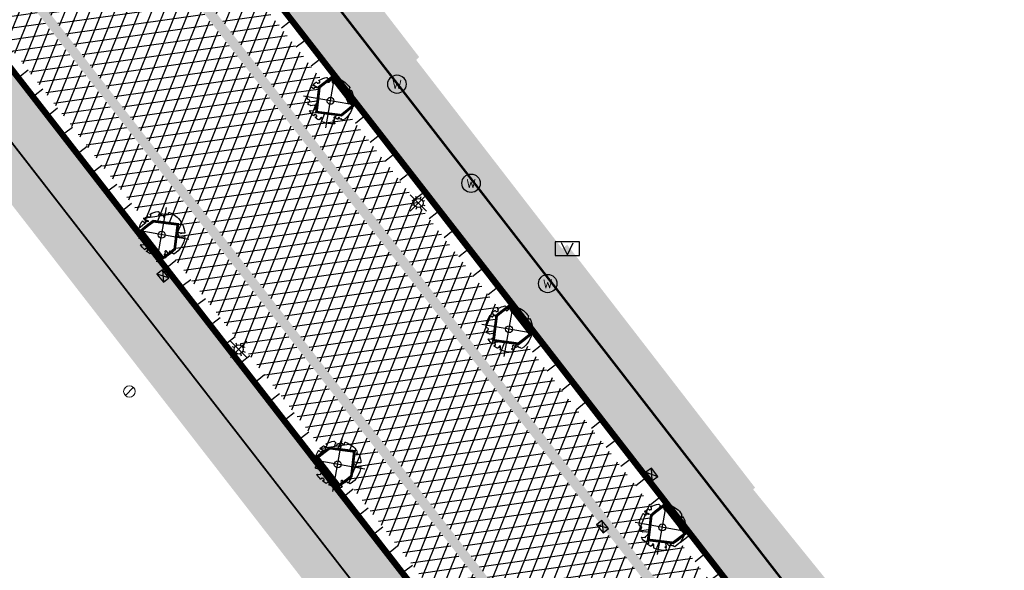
# Model space of a CAD drawing. Header units: metres. Extents: x 196882 to 197709, y 354811 to 355604.
# Tile 60 of 68: x 197305 to 197348, y 355258 to 355282. Entities that reach past the tile are written whole.
import ezdxf
from ezdxf.enums import TextEntityAlignment as Align

# ---------------------------------------------------------------- set-up
doc = ezdxf.new("R2010")
doc.units = ezdxf.units.M
doc.layers.get('0').update_dxf_attribs({"lineweight": 18})
for name, color, linetype, lineweight in [('afsluitpaal', 2, 'Continuous', 0), ('B-WE-KL-DATA_CAI_KAST-S', 90, 'Continuous', 25), ('B-WE-KL-WATER_STRAATPOT-S', 170, 'Continuous', 25), ('Boomvak', 7, 'Continuous', 18), ('N-WE-RI-HWA_KOLK-S', 7, 'Continuous', 25), ('V-WE-GR-BOOM-S', 7, 'Continuous', 25), ('V-WE-VH-KANTOPSLUITING_OPSLUITBAND-G', 7, 'VH-OPSLUITBAND-V', 25), ('V-WE-VH-KANTOPSLUITING_RIJWIELPADBAND_380X200-G', 10, 'VH-RIJWIELPADBAND_380X200-V', 0), ('V-WE-VH-KANTOPSLUITING_TROTTOIRBAND-G', 7, 'VH-TROTTOIRBAND-V', 0), ('V-WE-VH-VERHARDING_BETONSTRAATSTEEN-A', 252, 'Continuous', 18), ('V-WE-VH-VERHARDING_TEGEL-A', 252, 'Continuous', 18)]:
    doc.layers.add(name, color=color, linetype=linetype, lineweight=lineweight)
for name, color, linetype in [('V-WE-IE-LICHTMAST-G', 7, 'Continuous'), ('V_WEGEN_A_ASFALT', 252, 'Continuous'), ('V_WEGEN_A_BSS', 252, 'Continuous')]:
    doc.layers.add(name, color=color, linetype=linetype)
doc.layers.add('V-WE-VH-VERHARDING_TEGEL_300x300 grijs', color=7, linetype='Continuous', lineweight=18, true_color=0x999999)
doc.styles.add('NLCS-ISO', font='NLCS-ISO.ttf')
doc.styles.add('NLCS-ISO-M500-T25', font='NLCS-ISO.ttf', dxfattribs={"height": 1})
doc.linetypes.add('VH-OPSLUITBAND-V', pattern='A,4,-2,2,-2,2,[24,NLCS.SHX,S=1,R=0,X=0,Y=0],2,-2,2,-2', length=20)
doc.linetypes.add('VH-RIJWIELPADBAND_380X200-V', pattern='A,4,[24,NLCS.SHX,S=1,R=0,X=0,Y=0],4,-2,2,-2,0,-2,2,-2', length=20)
doc.linetypes.add('VH-TROTTOIRBAND-V', pattern='A,2.5,[24,NLCS.SHX,S=1,R=0,X=0,Y=0],2.5,-2,2,-2,2,-2', length=15)
pattern_1 = [(37.8188, (197262.504, 355238.622), (0.0928136, 0.736638), [0.525, -0.525]), (127.8188, (197262.504, 355238.622), (-0.4147258, -0.3219122), [])]
pattern_2 = [(37.8188, (197246.93495, 355232.614), (0.0928136, 0.736638), [0.525, -0.525]), (127.8188, (197246.93495, 355232.614), (-0.4147258, -0.3219122), [])]
pattern_3 = [(8.01566, (197092.36684, 355424.0297), (-0.0697219, 0.495115), []), (68.01566, (197092.36684, 355424.0297), (-0.4636431, 0.1871766), [])]

# ---------------------------------------------------------------- blocks, each defined once
blk = doc.blocks.new('S500')
at = {"layer": 'afsluitpaal', "color": 7, "linetype": 'Continuous', "lineweight": 0}
blk.add_line((0.173, 0.18), (-0.177, -0.177), dxfattribs=at)
blk.add_circle((0, 0), 0.25, dxfattribs=at)
blk = doc.blocks.new('*U82')
at = {"color": 1}
blk.add_lwpolyline([(0.087, 0.942), (0.088, 0.944), (0.09, 0.946), (0.091, 0.948), (0.093, 0.949), (0.095, 0.951), (0.096, 0.952), (0.097, 0.954), (0.099, 0.956), (0.1, 0.958), (0.102, 0.96), (0.103, 0.963), (0.103, 0.967), (0.103, 0.972), (0.103, 0.977), (0.102, 0.983), (0.095, 1.007, -0.52938), (0.106, 1.02, -0.087139), (0.444, 0.925, -0.372341), (0.457, 0.895), (0.471, 0.824), (0.436, 0.789), (0.398, 0.797), (0.353, 0.763), (0.371, 0.72), (0.417, 0.705), (0.542, 0.734), (0.573, 0.717), (0.57, 0.691), (0.541, 0.673), (0.515, 0.588), (0.549, 0.534), (0.634, 0.669, -0.504641), (0.681, 0.628, 0.331948), (0.709, 0.584, 0.282008), (0.799, 0.601), (0.791, 0.597, -0.512156), (0.833, 0.597, -0.16076), (1.019, -0.011), (0.995, -0.034), (0.995, -0.059), (0.972, -0.063), (0.975, -0.088), (0.94, -0.076), (0.929, -0.104), (0.973, -0.133), (0.987, -0.144), (1.011, -0.12, -0.106371), (0.868, -0.522), (0.741, -0.44), (0.718, -0.456), (0.702, -0.389), (0.657, -0.335), (0.605, -0.335), (0.606, -0.398), (0.566, -0.536), (0.572, -0.562), (0.601, -0.566), (0.786, -0.637, -0.236298), (-0.045, -1.003, 0.159625), (-0.069, -0.954, 0.350802), (-0.063, -0.906, -0.504641), (-0.12, -0.879), (-0.106, -0.834), (-0.129, -0.792), (-0.16, -0.796), (-0.165, -0.829), (-0.188, -0.842), (-0.216, -0.821), (-0.24, -0.695), (-0.258, -0.677), (-0.304, -0.678), (-0.317, -0.733), (-0.336, -0.739), (-0.354, -0.785), (-0.401, -0.76, 0.733583), (-0.384, -0.795, -0.861625), (-0.374, -0.826, 0.279978), (-0.409, -0.879), (-0.407, -0.881, -0.827056), (-0.442, -0.917, -0.116774), (-0.83, -0.511), (-0.823, -0.51), (-0.817, -0.508), (-0.812, -0.506), (-0.808, -0.504), (-0.805, -0.502), (-0.803, -0.5), (-0.801, -0.497), (-0.754, -0.437), (-0.752, -0.435), (-0.752, -0.433), (-0.751, -0.431), (-0.75, -0.429), (-0.75, -0.427), (-0.749, -0.425), (-0.748, -0.422), (-0.747, -0.42), (-0.746, -0.417), (-0.744, -0.414), (-0.743, -0.411), (-0.741, -0.408), (-0.739, -0.405), (-0.738, -0.401), (-0.736, -0.398), (-0.735, -0.395), (-0.734, -0.392), (-0.734, -0.389), (-0.733, -0.386), (-0.733, -0.383), (-0.733, -0.381), (-0.734, -0.379), (-0.734, -0.377), (-0.735, -0.375), (-0.736, -0.374), (-0.738, -0.374), (-0.74, -0.373), (-0.742, -0.373), (-0.744, -0.373), (-0.746, -0.373), (-0.748, -0.373), (-0.75, -0.372), (-0.753, -0.371), (-0.755, -0.37), (-0.758, -0.369), (-0.76, -0.367), (-0.763, -0.365), (-0.765, -0.363), (-0.768, -0.361), (-0.771, -0.359), (-0.773, -0.357), (-0.776, -0.355), (-0.779, -0.352), (-0.781, -0.35), (-0.83, -0.406), (-0.832, -0.403), (-0.835, -0.4), (-0.837, -0.397), (-0.839, -0.394), (-0.841, -0.39), (-0.844, -0.388), (-0.848, -0.386), (-0.855, -0.385), (-0.864, -0.386), (-0.876, -0.388), (-0.891, -0.393, -0.040997), (-0.958, -0.205), (-0.923, -0.211), (-0.893, -0.231), (-0.876, -0.216), (-0.856, -0.185), (-0.875, -0.156), (-0.865, -0.113), (-0.904, -0.11), (-0.93, -0.085), (-0.978, -0.116, -0.05814), (-0.998, 0.166), (-0.97, 0.16), (-0.86, 0.073), (-0.812, 0.089), (-0.626, 0.139), (-0.61, 0.2), (-0.682, 0.229), (-0.693, 0.252), (-0.824, 0.317), (-0.827, 0.354), (-0.872, 0.391), (-0.89, 0.428), (-0.859, 0.476), (-0.792, 0.486), (-0.73, 0.527), (-0.729, 0.568), (-0.768, 0.613), (-0.757, 0.632), (-0.773, 0.662, -0.13428), (-0.333, 0.967, -0.541727), (-0.319, 0.957), (-0.322, 0.928), (-0.321, 0.913), (-0.319, 0.902), (-0.316, 0.893), (-0.312, 0.887), (-0.307, 0.882), (-0.302, 0.878), (-0.297, 0.875), (-0.293, 0.872), (-0.289, 0.868), (-0.286, 0.865), (-0.282, 0.862), (-0.279, 0.859), (-0.276, 0.857), (-0.273, 0.855), (-0.269, 0.854), (-0.266, 0.854), (-0.262, 0.855), (-0.258, 0.857), (-0.255, 0.859), (-0.25, 0.861), (-0.246, 0.863), (-0.242, 0.865), (-0.238, 0.867), (-0.234, 0.868), (-0.229, 0.869), (-0.225, 0.87), (-0.221, 0.871), (-0.217, 0.871), (-0.213, 0.872), (-0.21, 0.873), (-0.206, 0.874), (-0.203, 0.876), (-0.2, 0.879), (-0.197, 0.882), (-0.195, 0.885), (-0.193, 0.865), (-0.188, 0.86), (-0.167, 0.824), (-0.122, 0.799), (-0.185, 0.902), (-0.184, 0.905), (-0.183, 0.908), (-0.183, 0.911), (-0.183, 0.914), (-0.184, 0.917), (-0.185, 0.92), (-0.188, 0.923), (-0.191, 0.926), (-0.194, 0.929), (-0.199, 0.933), (-0.204, 0.938), (-0.21, 0.944), (-0.216, 0.951), (-0.223, 0.959), (-0.24, 0.98, -0.543104), (-0.234, 0.996, -0.046766), (-0.047, 1.023, -0.385168), (-0.036, 1.015), (-0.03, 0.976), (-0.028, 0.964), (-0.024, 0.956), (-0.021, 0.951), (-0.017, 0.947), (-0.013, 0.946), (-0.009, 0.945), (-0.005, 0.945), (-0.002, 0.945), (0.002, 0.944), (0.005, 0.943), (0.009, 0.942), (0.012, 0.941), (0.015, 0.939), (0.019, 0.938), (0.022, 0.936), (0.025, 0.935), (0.028, 0.934), (0.031, 0.932), (0.033, 0.931), (0.036, 0.929), (0.038, 0.928), (0.04, 0.926), (0.042, 0.924), (0.044, 0.922), (0.045, 0.92), (0.046, 0.919), (0.047, 0.917), (0.048, 0.915), (0.049, 0.914), (0.051, 0.913), (0.052, 0.912), (0.054, 0.912), (0.056, 0.912), (0.058, 0.913), (0.06, 0.914), (0.062, 0.915), (0.065, 0.916), (0.067, 0.918), (0.07, 0.921), (0.072, 0.923), (0.074, 0.926), (0.076, 0.929), (0.079, 0.932), (0.081, 0.935), (0.083, 0.937), (0.085, 0.94)], format="xyb", close=True, dxfattribs=at)
at = {"color": 10}
for points in [[(0.849, -0.849), (-0.849, 0.849)], [(-0.849, -0.849), (0.849, 0.849)]]:
    blk.add_lwpolyline(points, dxfattribs=at)
at = {"color": 1}
blk.add_circle((0, 0), 0.15, dxfattribs=at)
at = {"color": 7, "style": 'NLCS-ISO-M500-T25'}
for tag, p in [('NR', (-0.492, -0.08)), ('NAAM', (-0.492, -0.32))]:
    blk.add_attdef(tag, p, '', height=0.2, dxfattribs=at)
at = {"color": 7, "style": 'NLCS-ISO-M500-T25', "flags": 1}
for tag, p in [('WETNAAM', (-0.492, -0.56)), ('STAMDIA', (-0.492, -0.8)), ('STAMOMTR', (-0.492, -1.04)), ('OPMERKING', (-0.492, -1.28))]:
    blk.add_attdef(tag, p, '', height=0.2, dxfattribs=at)
blk = doc.blocks.new('Lichtmast_V')
for points in [[(0.354, 0.354), (-0.354, -0.354)], [(0.354, -0.354), (-0.354, 0.354)], [(-0.185, 0.077), (-0.277, 0.115)], [(-0.077, 0.185), (-0.115, 0.277)], [(0.077, 0.185), (0.115, 0.277)], [(0.185, 0.077), (0.277, 0.115)], [(-0.185, -0.077), (-0.277, -0.115)], [(-0.077, -0.185), (-0.115, -0.277)], [(0.077, -0.185), (0.115, -0.277)], [(0.185, -0.077), (0.277, -0.115)]]:
    blk.add_lwpolyline(points)
at = {"layer": 'V-WE-IE-LICHTMAST-G'}
blk.add_circle((0, 0), 0.2, dxfattribs=at)
blk = doc.blocks.new('SKL-WATER_STRAATPOT-SO')
blk.add_circle((0, 0), 2)
at = {"style": 'NLCS-ISO'}
blk.add_text('W', height=2, rotation=360, dxfattribs=at).set_placement((-1.06, -1.05))
blk = doc.blocks.new('SKL-DATA_TERREINKAST-SO')
for q in [(-1.3, 1.32), (1.3, 1.32)]:
    blk.add_line((0, -1.3), q)
at = {"flags": 128}
blk.add_lwpolyline([(2.66, 1.5), (-2.66, 1.5), (-2.66, -1.5), (2.66, -1.5)], close=True, dxfattribs=at)
at = {"style": 'NLCS-ISO'}
blk.add_attdef('TYPE', text='', height=0.35, dxfattribs=at).set_placement((-0.14, 1.87), align=Align.MIDDLE_CENTER)
blk = doc.blocks.new('N-SRI-KOLK_STRAAT_450X300-SO')
h = blk.add_hatch(color=256)
h.dxf.hatch_style = 1
h.paths.add_polyline_path([(0, 0.75), (-1.125, 1.5), (-1.125, 0)])
h.paths.add_polyline_path([(1.125, 0), (1.125, 1.5), (0, 0.75)])
for p, q in [((-1.125, 0), (1.125, 1.5)), ((1.125, 0), (-1.125, 1.5))]:
    blk.add_line(p, q)
at = {"flags": 128}
blk.add_lwpolyline([(-1.125, 0), (1.125, 0), (1.125, 1.5), (-1.125, 1.5)], close=True, dxfattribs=at)
blk = doc.blocks.new('N-SRI-KOLK_COMBINATIE-SO')
h = blk.add_hatch(color=256)
h.paths.add_polyline_path([(-1.125, 1.5), (-1.125, 0), (0, 0.75)])
h.paths.add_polyline_path([(1.125, 1.5), (0, 0.75), (1.125, 0)])
for p, q in [((-1.125, 0), (1.125, 1.5)), ((1.125, 0), (-1.125, 1.5))]:
    blk.add_line(p, q)
at = {"flags": 128}
blk.add_lwpolyline([(-1.125, 0), (1.125, 0), (1.125, 1.5), (-1.125, 1.5)], close=True, dxfattribs=at)

msp = doc.modelspace()

# ---------------------------------------------------------------- hatches: boundary and pattern name
at = {"layer": 'V-WE-VH-VERHARDING_TEGEL-A'}
h = msp.add_hatch(dxfattribs=at)
h.set_pattern_fill('AVH-TEGEL_300X300_HALFST', color=256, scale=1.25, pattern_type=2)
h.set_pattern_definition([(308.01566, (197249.86215, 355235.00618), (0.37867427, -0.17996401), [0.375, -0.375]), (38.01566, (197249.86215, 355235.0062), (-0.2309538, 0.2954409), [])])
edge = h.paths.add_edge_path()
edge.add_line((197250.587, 355375.687), (197251.852, 355380.22))
edge.add_line((197251.852, 355380.22), (197251.636, 355380.279))
edge.add_line((197251.636, 355380.279), (197251.953, 355381.437))
edge.add_line((197251.953, 355381.437), (197253.909, 355388.582))
edge.add_line((197253.909, 355388.582), (197255.388, 355385.944))
edge.add_line((197255.388, 355385.944), (197253.993, 355380.875))
edge.add_line((197253.993, 355380.875), (197253.602, 355379.738))
edge.add_line((197253.602, 355379.738), (197252.112, 355374.322))
edge.add_line((197252.112, 355374.322), (197251.983, 355373.854))
edge.add_arc((197266.421, 355369.787), 15, 164.2696, 175.0152)
edge.add_line((197251.478, 355371.09), (197257.038, 355364.261))
edge.add_line((197257.038, 355364.261), (197259.831, 355360.672))
edge.add_line((197259.831, 355360.672), (197265.955, 355353.017))
edge.add_line((197265.955, 355353.017), (197267.231, 355351.329))
edge.add_line((197267.231, 355351.329), (197267.329, 355351.385))
edge.add_line((197267.329, 355351.385), (197274.122, 355342.324))
edge.add_line((197274.122, 355342.324), (197274.347, 355342.485))
edge.add_line((197274.347, 355342.485), (197280.185, 355334.584))
edge.add_line((197280.185, 355334.584), (197280.301, 355334.674))
edge.add_line((197280.301, 355334.674), (197281.439, 355333.213))
edge.add_line((197281.439, 355333.213), (197281.187, 355332.984))
edge.add_line((197281.187, 355332.984), (197283.81, 355329.634))
edge.add_line((197283.81, 355329.634), (197284.039, 355329.789))
edge.add_line((197284.039, 355329.789), (197287.765, 355325.019))
edge.add_line((197287.765, 355325.019), (197287.883, 355325.086))
edge.add_line((197287.883, 355325.086), (197290.201, 355321.986))
edge.add_line((197290.201, 355321.986), (197290.111, 355321.915))
edge.add_line((197290.111, 355321.915), (197295.665, 355314.806))
edge.add_line((197295.665, 355314.806), (197301.443, 355307.301))
edge.add_line((197301.443, 355307.301), (197303.678, 355304.42))
edge.add_line((197303.678, 355304.42), (197313.199, 355292.056))
edge.add_line((197313.199, 355292.056), (197319.465, 355284.035))
edge.add_line((197319.465, 355284.035), (197322.581, 355279.99))
edge.add_line((197322.581, 355279.99), (197322.446, 355279.867))
edge.add_line((197322.446, 355279.867), (197328.808, 355271.645))
edge.add_line((197328.808, 355271.645), (197329.028, 355271.816))
edge.add_line((197329.028, 355271.816), (197337.212, 355261.237))
edge.add_line((197337.212, 355261.237), (197337.127, 355261.166))
edge.add_line((197337.127, 355261.166), (197340.672, 355256.79))
edge.add_line((197340.672, 355256.79), (197343.11, 355253.699))
edge.add_line((197343.11, 355253.699), (197342.993, 355253.602))
edge.add_line((197342.993, 355253.602), (197343.343, 355253.162))
edge.add_line((197343.343, 355253.162), (197343.435, 355253.225))
edge.add_line((197343.435, 355253.225), (197355.732, 355237.418))
edge.add_line((197355.732, 355237.418), (197355.648, 355237.342))
edge.add_line((197355.648, 355237.342), (197355.992, 355236.882))
edge.add_line((197355.992, 355236.882), (197358.878, 355239.072))
edge.add_line((197358.878, 355239.072), (197360.777, 355236.583))
edge.add_line((197360.777, 355236.583), (197359.385, 355235.66))
edge.add_line((197359.385, 355235.66), (197359.073, 355235.463))
edge.add_line((197359.073, 355235.463), (197358.387, 355235.184))
edge.add_line((197358.387, 355235.184), (197357.663, 355235.029))
edge.add_line((197357.663, 355235.029), (197356.871, 355235.006))
edge.add_line((197356.871, 355235.006), (197356.322, 355235.095))
edge.add_line((197356.322, 355235.095), (197355.792, 355235.3))
edge.add_line((197355.792, 355235.3), (197355.317, 355235.615))
edge.add_line((197355.317, 355235.615), (197354.926, 355236.015))
edge.add_line((197354.926, 355236.015), (197354.173, 355236.966))
edge.add_line((197354.173, 355236.966), (197254.803, 355365.026))
edge.add_line((197254.803, 355365.026), (197252.597, 355367.877))
edge.add_line((197252.597, 355367.877), (197252.691, 355367.952))
edge.add_line((197252.691, 355367.952), (197250.495, 355370.704))
edge.add_line((197250.495, 355370.704), (197250.133, 355371.32))
edge.add_line((197250.133, 355371.32), (197249.916, 355372.013))
edge.add_line((197249.916, 355372.013), (197249.862, 355372.737))
edge.add_line((197249.862, 355372.737), (197249.973, 355373.446))
edge.add_line((197249.973, 355373.446), (197250.587, 355375.687))
h = msp.add_hatch(dxfattribs=at)
h.set_pattern_fill('AVH-TEGEL_300X300_HALFST', color=11, scale=1.25, pattern_type=2)
h.set_pattern_definition([(308.015660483, (-58.86684, -45.96112), (0.378674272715, -0.1799640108), [0.375, -0.375]), (38.01566048, (-58.86684, -45.9611), (-0.23095381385, 0.29544091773), [])])
h.paths.add_polyline_path([(197611.905, 354883.622), (197617.307, 354876.665), (197615.886, 354875.563), (197572.913, 354930.906), (197570.425, 354934.11), (197484.931, 355044.212), (197481.749, 355048.31), (197357.892, 355207.986), (197351.32, 355216.473), (197346.25, 355223.021), (197337.369, 355234.416), (197243.012, 355355.967), (197242.503, 355356.81), (197242.203, 355357.748), (197242.06, 355358.479), (197241.6, 355359.917), (197240.817, 355361.208), (197237.815, 355365.062), (197235.607, 355367.896), (197236.226, 355370.216), (197236.899, 355369.358), (197237.127, 355368.928), (197238.472, 355367.204), (197242.289, 355362.28), (197242.829, 355361.489), (197243.273, 355360.634), (197243.612, 355359.731), (197243.839, 355358.801), (197243.913, 355358.396), (197244.132, 355357.668), (197244.49, 355356.997), (197246.89, 355353.905), (197257.004, 355340.877), (197263.069, 355333.063), (197270.1, 355324.006), (197279.392, 355312.035), (197295.011, 355291.914), (197302.573, 355282.172), (197310.236, 355272.301), (197317.909, 355262.416), (197324.699, 355253.668), (197332.224, 355243.975), (197340.253, 355233.64), (197347.837, 355223.911), (197349.563, 355225.192), (197351.569, 355222.107), (197350.13, 355220.964), (197357.263, 355211.768), (197361.255, 355206.596), (197374.852, 355189.05), (197395.161, 355162.866), (197403.326, 355152.339), (197425.189, 355124.15), (197437.629, 355108.111), (197445.337, 355098.173), (197474.048, 355061.155), (197481.019, 355052.168), (197483.327, 355053.995), (197485.597, 355051.07), (197483.289, 355049.265), (197486.28, 355045.412), (197561.285, 354948.815), (197591.974, 354909.292)])
h = msp.add_hatch(dxfattribs=at)
h.set_pattern_fill('AVH-TEGEL_300X300_HALFST', color=256, scale=1.25, pattern_type=2)
h.set_pattern_definition([(308.01566, (197234.217, 354932.616), (0.37867427, -0.17996401), [0.375, -0.375]), (38.01566, (197234.217, 354932.616), (-0.23095381, 0.29544092), [])])
h.paths.add_polyline_path([(197235.581, 355367.799), (197234.217, 355362.687), (197236.721, 355359.564), (197239.925, 355353.365), (197240.018, 355353.248), (197240.596, 355353.707), (197242.746, 355350.948), (197242.149, 355350.482), (197247.638, 355343.366), (197248.794, 355344.219), (197251.13, 355341.161), (197250.017, 355340.283), (197251.382, 355338.514), (197252.017, 355339.01), (197253.241, 355337.431), (197252.603, 355336.931), (197255.071, 355333.731), (197255.72, 355334.225), (197256.932, 355332.633), (197256.293, 355332.148), (197258.771, 355328.935), (197259.386, 355329.419), (197260.605, 355327.83), (197259.989, 355327.355), (197262.404, 355324.224), (197263.572, 355325.082), (197265.762, 355322.252), (197264.611, 355321.364), (197266.049, 355319.503), (197266.681, 355319.992), (197267.9, 355318.4), (197267.273, 355317.913), (197268.559, 355316.246), (197270.468, 355317.879), (197270.374, 355318.017), (197270.769, 355318.334), (197271.082, 355317.944), (197271.017, 355317.894), (197277.296, 355309.603), (197279.798, 355306.505), (197279.767, 355306.48), (197282.144, 355303.445), (197279.742, 355301.585), (197280.949, 355299.977), (197287.399, 355296.113), (197287.537, 355295.83), (197336.506, 355232.778), (197336.629, 355232.874), (197343.676, 355223.839), (197345.792, 355221.126), (197350.134, 355215.559), (197350.732, 355214.792), (197350.788, 355213.519), (197352.134, 355211.814), (197352.955, 355211.669), (197355.806, 355207.908), (197382.704, 355173.364), (197415.028, 355132.025), (197418.821, 355127.312), (197426.22, 355117.67), (197426.162, 355117.573), (197439.09, 355100.957), (197447.403, 355090.49), (197447.266, 355090.385), (197453.819, 355082.221), (197453.723, 355082.153), (197455.981, 355079.258), (197455.944, 355079.174), (197461.241, 355072.44), (197461.369, 355072.494), (197471.122, 355059.986), (197471.26, 355059.822), (197471.304, 355059.856), (197476.126, 355053.586), (197484.037, 355043.418), (197483.735, 355043.179), (197485.477, 355040.963), (197485.825, 355041.194), (197487.25, 355039.31), (197487.136, 355039.216), (197495.21, 355028.868), (197497.648, 355025.787), (197507.361, 355013.143), (197507.469, 355013.22), (197507.852, 355012.72), (197507.757, 355012.64), (197515.172, 355003.148), (197515.257, 355003.199), (197520.23, 354996.693), (197525.87, 354989.268), (197535.302, 354976.941), (197535.185, 354976.85), (197538.114, 354973.09), (197538.245, 354973.166), (197538.442, 354972.926), (197537.462, 354972.143), (197537.63, 354971.963), (197536.257, 354970.595), (197538.447, 354967.93), (197543.233, 354962.047), (197550.188, 354953.499), (197553.95, 354948.887), (197557.921, 354943.994), (197557.833, 354943.918), (197564.133, 354936.165), (197565.05, 354936.92), (197568.446, 354932.616), (197570.362, 354934.061), (197484.868, 355044.163), (197357.829, 355207.937), (197351.257, 355216.424), (197346.187, 355222.972), (197337.306, 355234.367), (197242.946, 355355.922), (197242.43, 355356.777), (197242.125, 355357.728), (197241.982, 355358.459), (197241.527, 355359.884), (197240.751, 355361.163), (197237.752, 355365.013)])
h = msp.add_hatch(dxfattribs=at)
h.set_pattern_fill('AVH-TEGEL_300X300_HALFST', color=11, scale=1.25, pattern_type=2)
h.set_pattern_definition([(308.01566, (197253.314, 355235.821), (0.37867427, -0.17996401), [0.375, -0.375]), (38.01566, (197253.314, 355235.821), (-0.2309538, 0.2954409), [])])
h.paths.add_polyline_path([(197254.74, 355364.977), (197354.11, 355236.917), (197352.695, 355235.821), (197347.144, 355242.973), (197311.405, 355289.017), (197289.242, 355317.573), (197266.102, 355347.385), (197255.438, 355361.125), (197253.314, 355363.861)])
at = {"layer": 'V_WEGEN_A_ASFALT'}
h = msp.add_hatch(dxfattribs=at)
h.set_pattern_fill('AVH-ASFALT', color=256, scale=0.5, style=0, pattern_type=2)
h.set_pattern_definition([(8.01566048, (135.18786, -698.3183), (-0.0697218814, 0.495114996), []), (68.01566048, (135.18786, -698.3183), (-0.463643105, 0.1871765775), [])])
h.paths.add_polyline_path([(197244.208, 355366.633), (197244.772, 355368.756), (197248.206, 355364.347), (197246.291, 355363.976)], flags=16)
h.paths.add_polyline_path([(197618.792, 354883.616), (197618.859, 354883.531), (197620.176, 354881.132), (197620.218, 354880.802), (197620.037, 354880.548), (197619.732, 354880.486), (197619.447, 354880.661), (197617.809, 354882.828)], flags=16)
h.paths.add_polyline_path([(197615.205, 354887.359), (197615.579, 354887.38), (197615.929, 354887.241), (197616.175, 354886.989), (197616.212, 354886.932), (197615.217, 354886.144), (197614.828, 354886.612), (197614.745, 354886.93), (197614.909, 354887.207)], flags=16)
h.paths.add_polyline_path([(197249.048, 355360.444), (197250.453, 355361.457), (197251.761, 355359.078), (197251.788, 355358.77), (197251.578, 355358.542), (197251.264, 355358.397), (197250.888, 355358.381), (197250.536, 355358.513), (197250.274, 355358.756)], flags=16)
h.paths.add_polyline_path([(197362.128, 355212.271), (197363.159, 355213.075), (197365.145, 355210.506), (197365.231, 355210.199), (197365.079, 355209.918), (197364.69, 355209.596), (197364.363, 355209.5), (197364.069, 355209.671)], flags=16)
h.paths.add_polyline_path([(197494.363, 355046.214), (197494.643, 355046.042), (197496.089, 355044.106), (197495.099, 355043.365), (197493.938, 355045.57), (197493.887, 355045.898), (197494.062, 355046.15)], flags=16)
h.paths.add_polyline_path([(197496.176, 355041.974), (197497.151, 355042.743), (197499.309, 355039.886), (197499.406, 355039.593), (197499.313, 355039.327), (197499.034, 355039.183), (197498.669, 355039.152), (197498.322, 355039.267), (197498.06, 355039.492)], flags=16)
edge = h.paths.add_edge_path()
edge.add_line((197254.74, 355364.977), (197252.534, 355367.828))
edge.add_line((197252.534, 355367.828), (197250.33, 355370.59))
edge.add_line((197250.33, 355370.59), (197246.08, 355375.894))
edge.add_line((197246.08, 355375.894), (197245.813, 355376.216))
edge.add_line((197245.813, 355376.216), (197245.689, 355376.286))
edge.add_line((197245.689, 355376.286), (197245.587, 355376.385))
edge.add_line((197245.587, 355376.385), (197244.802, 355377.427))
edge.add_line((197244.802, 355377.427), (197244.442, 355377.886))
edge.add_line((197244.442, 355377.886), (197242.813, 355376.643))
edge.add_line((197242.813, 355376.643), (197242.078, 355376.934))
edge.add_line((197242.078, 355376.934), (197241.456, 355377.421))
edge.add_line((197241.456, 355377.421), (197241.264, 355377.677))
edge.add_line((197241.264, 355377.677), (197240.464, 355374.501))
edge.add_line((197240.464, 355374.501), (197243.638, 355370.386))
edge.add_line((197243.638, 355370.386), (197243.015, 355368.04))
edge.add_line((197243.015, 355368.04), (197239.826, 355372.186))
edge.add_line((197239.826, 355372.186), (197238.981, 355368.895))
edge.add_line((197238.981, 355368.895), (197239.273, 355368.341))
edge.add_line((197239.273, 355368.341), (197239.444, 355367.723))
edge.add_line((197239.444, 355367.723), (197239.477, 355367.083))
edge.add_line((197239.477, 355367.083), (197239.375, 355366.465))
edge.add_line((197239.375, 355366.465), (197239.17, 355366.309))
edge.add_line((197239.17, 355366.309), (197242.289, 355362.28))
edge.add_line((197242.289, 355362.28), (197242.829, 355361.489))
edge.add_line((197242.829, 355361.489), (197243.273, 355360.634))
edge.add_line((197243.273, 355360.634), (197243.612, 355359.731))
edge.add_line((197243.612, 355359.731), (197243.839, 355358.801))
edge.add_line((197243.839, 355358.801), (197243.913, 355358.396))
edge.add_line((197243.913, 355358.396), (197244.132, 355357.668))
edge.add_line((197244.132, 355357.668), (197244.49, 355356.997))
edge.add_line((197244.49, 355356.997), (197246.766, 355358.85))
edge.add_line((197246.766, 355358.85), (197247.262, 355358.206))
edge.add_line((197247.262, 355358.206), (197344.321, 355233.163))
edge.add_line((197344.321, 355233.163), (197344.724, 355232.614))
edge.add_line((197344.724, 355232.614), (197349.563, 355225.192))
edge.add_line((197349.563, 355225.192), (197351.569, 355222.107))
edge.add_line((197351.569, 355222.107), (197357.966, 355212.296))
edge.add_line((197357.966, 355212.296), (197358.618, 355211.446))
edge.add_line((197358.618, 355211.446), (197359.525, 355210.295))
edge.add_line((197359.525, 355210.295), (197361.338, 355207.993))
edge.add_line((197361.338, 355207.993), (197362.045, 355207.269))
edge.add_line((197362.045, 355207.269), (197374.863, 355193.737))
edge.add_line((197374.863, 355193.737), (197375.209, 355193.322))
edge.add_line((197375.209, 355193.322), (197441.888, 355107.396))
edge.add_line((197441.888, 355107.396), (197445.664, 355102.529))
edge.add_line((197445.664, 355102.529), (197478.355, 355060.401))
edge.add_line((197478.355, 355060.401), (197483.327, 355053.995))
edge.add_line((197483.327, 355053.995), (197486.594, 355049.782))
edge.add_line((197486.594, 355049.782), (197601.022, 354902.418))
edge.add_line((197601.022, 354902.418), (197611.126, 354886.577))
edge.add_line((197611.126, 354886.577), (197612.61, 354884.25))
edge.add_line((197612.61, 354884.25), (197615.186, 354880.9))
edge.add_line((197615.186, 354880.9), (197618.014, 354877.23))
edge.add_line((197618.014, 354877.23), (197615.886, 354875.563))
edge.add_line((197615.886, 354875.563), (197618.768, 354871.816))
edge.add_line((197618.768, 354871.816), (197619.198, 354871.038))
edge.add_line((197619.198, 354871.038), (197619.38, 354870.123))
edge.add_line((197619.38, 354870.123), (197619.267, 354869.197))
edge.add_line((197619.267, 354869.197), (197618.896, 354868.389))
edge.add_line((197618.896, 354868.389), (197618.39, 354867.541))
edge.add_line((197618.39, 354867.541), (197617.593, 354866.525))
edge.add_line((197617.593, 354866.525), (197616.658, 354865.636))
edge.add_line((197616.658, 354865.636), (197615.8, 354864.929))
edge.add_line((197615.8, 354864.929), (197615.563, 354864.731))
edge.add_line((197615.563, 354864.731), (197616.512, 354863.566))
edge.add_line((197616.512, 354863.566), (197619.999, 354859.296))
edge.add_line((197619.999, 354859.296), (197620, 354859.283))
edge.add_line((197620, 354859.283), (197620.838, 354860.022))
edge.add_line((197620.838, 354860.022), (197621.747, 354860.68))
edge.add_line((197621.747, 354860.68), (197622.714, 354861.249))
edge.add_line((197622.714, 354861.249), (197623.726, 354861.722))
edge.add_line((197623.726, 354861.722), (197624.679, 354861.942))
edge.add_line((197624.679, 354861.942), (197625.707, 354861.841))
edge.add_line((197625.707, 354861.841), (197626.645, 354861.408))
edge.add_line((197626.645, 354861.408), (197627.356, 354860.736))
edge.add_line((197627.356, 354860.736), (197628.477, 354859.277))
edge.add_line((197628.477, 354859.277), (197629.919, 354860.402))
edge.add_line((197629.919, 354860.402), (197629.805, 354860.728))
edge.add_line((197629.805, 354860.728), (197629.902, 354861.061))
edge.add_line((197629.902, 354861.061), (197630.176, 354861.274))
edge.add_line((197630.176, 354861.274), (197630.523, 354861.286))
edge.add_line((197630.523, 354861.286), (197631.776, 354860.787))
edge.add_line((197631.776, 354860.787), (197632.963, 354860.123))
edge.add_line((197632.963, 354860.123), (197634.053, 354859.31))
edge.add_line((197634.053, 354859.31), (197635.019, 354858.369))
edge.add_line((197635.019, 354858.369), (197638.026, 354855.034))
edge.add_line((197638.026, 354855.034), (197640.528, 354852.513))
edge.add_line((197640.528, 354852.513), (197643.259, 354850.242))
edge.add_line((197643.259, 354850.242), (197644.292, 354849.463))
edge.add_line((197644.292, 354849.463), (197645.047, 354848.804))
edge.add_line((197645.047, 354848.804), (197645.73, 354848.064))
edge.add_line((197645.73, 354848.064), (197646.33, 354847.253))
edge.add_line((197646.33, 354847.253), (197646.835, 354846.388))
edge.add_line((197646.835, 354846.388), (197646.898, 354846.033))
edge.add_line((197646.898, 354846.033), (197646.731, 354845.714))
edge.add_line((197646.731, 354845.714), (197646.403, 354845.564))
edge.add_line((197646.403, 354845.564), (197646.052, 354845.646))
edge.add_line((197646.052, 354845.646), (197645.25, 354844.024))
edge.add_line((197645.25, 354844.024), (197658.974, 354837.104))
edge.add_line((197658.974, 354837.104), (197663.24, 354845.081))
edge.add_line((197663.24, 354845.081), (197662.256, 354845.808))
edge.add_line((197662.256, 354845.808), (197661.166, 354846.589))
edge.add_line((197661.166, 354846.589), (197659.281, 354847.978))
edge.add_line((197659.281, 354847.978), (197658.181, 354848.824))
edge.add_line((197658.181, 354848.824), (197657.094, 354849.687))
edge.add_line((197657.094, 354849.687), (197655.779, 354850.771))
edge.add_line((197655.779, 354850.771), (197654.486, 354851.882))
edge.add_line((197654.486, 354851.882), (197653.214, 354853.017))
edge.add_line((197653.214, 354853.017), (197651.963, 354854.175))
edge.add_line((197651.963, 354854.175), (197650.716, 354852.865))
edge.add_line((197650.716, 354852.865), (197650.9, 354852.49))
edge.add_line((197650.9, 354852.49), (197650.77, 354852.093))
edge.add_line((197650.77, 354852.093), (197650.399, 354851.9))
edge.add_line((197650.399, 354851.9), (197649.999, 354852.022))
edge.add_line((197649.999, 354852.022), (197648.432, 354853.042))
edge.add_line((197648.432, 354853.042), (197647.483, 354853.708))
edge.add_line((197647.483, 354853.708), (197646.554, 354854.401))
edge.add_line((197646.554, 354854.401), (197646.122, 354854.742))
edge.add_line((197646.122, 354854.742), (197644.859, 354855.773))
edge.add_line((197644.859, 354855.773), (197644.092, 354856.447))
edge.add_line((197644.092, 354856.447), (197643.344, 354857.143))
edge.add_line((197643.344, 354857.143), (197642.619, 354857.862))
edge.add_line((197642.619, 354857.862), (197641.665, 354858.874))
edge.add_line((197641.665, 354858.874), (197641.087, 354859.527))
edge.add_line((197641.087, 354859.527), (197639.661, 354861.285))
edge.add_line((197639.661, 354861.285), (197636.225, 354865.712))
edge.add_line((197636.225, 354865.712), (197606.51, 354903.995))
edge.add_line((197606.51, 354903.995), (197598.397, 354914.448))
edge.add_line((197598.397, 354914.448), (197512.56, 355025.035))
edge.add_line((197512.56, 355025.035), (197510.219, 355028.767))
edge.add_line((197510.219, 355028.767), (197510.081, 355029.114))
edge.add_line((197510.081, 355029.114), (197510.082, 355029.515))
edge.add_line((197510.082, 355029.515), (197510.237, 355029.886))
edge.add_line((197510.237, 355029.886), (197510.498, 355030.152))
edge.add_line((197510.498, 355030.152), (197511.653, 355030.966))
edge.add_line((197511.653, 355030.966), (197509.492, 355033.75))
edge.add_line((197509.492, 355033.75), (197508.696, 355033.14))
edge.add_line((197508.696, 355033.14), (197508.366, 355032.978))
edge.add_line((197508.366, 355032.978), (197507.964, 355032.963))
edge.add_line((197507.964, 355032.963), (197507.593, 355033.119))
edge.add_line((197507.593, 355033.119), (197507.34, 355033.386))
edge.add_line((197507.34, 355033.386), (197502.398, 355041.291))
edge.add_line((197502.398, 355041.291), (197502.172, 355041.653))
edge.add_line((197502.172, 355041.653), (197499.691, 355044.838))
edge.add_line((197499.691, 355044.838), (197496.292, 355049.202))
edge.add_line((197496.292, 355049.202), (197497.039, 355049.802))
edge.add_line((197497.039, 355049.802), (197494.767, 355052.728))
edge.add_line((197494.767, 355052.728), (197496.199, 355053.822))
edge.add_line((197496.199, 355053.822), (197495.483, 355054.755))
edge.add_line((197495.483, 355054.755), (197495.101, 355055.422))
edge.add_line((197495.101, 355055.422), (197494.906, 355056.196))
edge.add_line((197494.906, 355056.196), (197494.93, 355056.994))
edge.add_line((197494.93, 355056.994), (197495.159, 355057.728))
edge.add_line((197495.159, 355057.728), (197495.351, 355058.139))
edge.add_arc((197501.887, 355055.322), 7.118, 130.4855, 156.6826, ccw=False)
edge.add_line((197497.266, 355060.735), (197503.259, 355066.482))
edge.add_line((197503.259, 355066.482), (197499.956, 355070.009))
edge.add_line((197499.956, 355070.009), (197493.859, 355064.344))
edge.add_line((197493.859, 355064.344), (197492.971, 355063.627))
edge.add_line((197492.971, 355063.627), (197491.587, 355062.822))
edge.add_line((197491.587, 355062.822), (197490.85, 355062.586))
edge.add_line((197490.85, 355062.586), (197490.028, 355062.617))
edge.add_line((197490.028, 355062.617), (197489.269, 355062.934))
edge.add_line((197489.269, 355062.934), (197488.699, 355063.457))
edge.add_line((197488.699, 355063.457), (197487.505, 355064.991))
edge.add_line((197487.505, 355064.991), (197486.099, 355063.896))
edge.add_line((197486.099, 355063.896), (197486.194, 355063.783))
edge.add_line((197486.194, 355063.783), (197486.326, 355063.444))
edge.add_line((197486.326, 355063.444), (197486.227, 355063.093))
edge.add_line((197486.227, 355063.093), (197485.936, 355062.874))
edge.add_line((197485.936, 355062.874), (197485.572, 355062.874))
edge.add_line((197485.572, 355062.874), (197484.191, 355063.354))
edge.add_line((197484.191, 355063.354), (197482.889, 355064.06))
edge.add_line((197482.889, 355064.06), (197481.719, 355064.969))
edge.add_line((197481.719, 355064.969), (197480.725, 355066.04))
edge.add_line((197480.725, 355066.04), (197449.879, 355105.805))
edge.add_line((197449.879, 355105.805), (197446.133, 355110.634))
edge.add_line((197446.133, 355110.634), (197367.178, 355212.348))
edge.add_line((197367.178, 355212.348), (197362.457, 355218.43))
edge.add_line((197362.457, 355218.43), (197361.717, 355219.595))
edge.add_line((197361.717, 355219.595), (197361.196, 355220.895))
edge.add_line((197361.196, 355220.895), (197360.926, 355222.269))
edge.add_line((197360.926, 355222.269), (197360.914, 355223.645))
edge.add_line((197360.914, 355223.645), (197361.027, 355223.959))
edge.add_line((197361.027, 355223.959), (197361.299, 355224.151))
edge.add_line((197361.299, 355224.151), (197361.632, 355224.153))
edge.add_line((197361.632, 355224.153), (197361.906, 355223.963))
edge.add_line((197361.906, 355223.963), (197352.695, 355235.821))
edge.add_line((197352.695, 355235.821), (197352.795, 355235.512))
edge.add_line((197352.795, 355235.512), (197352.707, 355235.2))
edge.add_line((197352.707, 355235.2), (197352.46, 355234.99))
edge.add_line((197352.46, 355234.99), (197352.138, 355234.951))
edge.add_line((197352.138, 355234.951), (197350.627, 355235.485))
edge.add_line((197350.627, 355235.485), (197349.553, 355236.086))
edge.add_line((197349.553, 355236.086), (197349.208, 355236.279))
edge.add_line((197349.208, 355236.279), (197347.946, 355237.304))
edge.add_line((197347.946, 355237.304), (197346.795, 355238.622))
edge.add_line((197346.795, 355238.622), (197266.084, 355342.605))
edge.add_line((197266.084, 355342.605), (197264.508, 355344.843))
edge.add_line((197264.508, 355344.843), (197262.504, 355347.996))
edge.add_line((197262.504, 355347.996), (197260.59, 355351.011))
edge.add_line((197260.59, 355351.011), (197254.07, 355361.255))
edge.add_line((197254.07, 355361.255), (197252.531, 355363.249))
edge.add_line((197252.531, 355363.249), (197253.314, 355363.861))
edge.add_line((197253.314, 355363.861), (197254.74, 355364.977))
h = msp.add_hatch(dxfattribs=at)
h.set_pattern_fill('AVH-ASFALT', color=256, scale=0.5, style=0, pattern_type=2)
h.set_pattern_definition(pattern_3)
h.paths.add_polyline_path([(197247.418, 355357.342), (197247.045, 355354.83), (197257.523, 355341.308), (197257.746, 355341.481), (197258.884, 355341.333), (197258.735, 355340.22), (197258.511, 355340.03), (197263.603, 355333.465), (197263.821, 355333.647), (197264.95, 355333.506), (197264.815, 355332.382), (197264.58, 355332.19), (197270.617, 355324.425), (197270.84, 355324.6), (197271.969, 355324.451), (197271.829, 355323.33), (197271.611, 355323.141), (197279.905, 355312.444), (197280.147, 355312.618), (197281.291, 355312.461), (197281.149, 355311.34), (197280.925, 355311.162), (197287.295, 355302.949), (197287.514, 355303.119), (197288.662, 355302.97), (197288.502, 355301.833), (197288.292, 355301.673), (197295.537, 355292.343), (197295.771, 355292.503), (197296.874, 355292.376), (197296.758, 355291.22), (197296.524, 355291.049), (197303.099, 355282.579), (197303.333, 355282.769), (197304.47, 355282.601), (197304.315, 355281.474), (197304.088, 355281.299), (197310.758, 355272.713), (197310.996, 355272.883), (197312.111, 355272.74), (197311.969, 355271.607), (197311.753, 355271.433), (197318.433, 355262.827), (197318.668, 355263.005), (197319.799, 355262.853), (197319.665, 355261.72), (197319.439, 355261.538), (197325.224, 355254.079), (197325.466, 355254.25), (197326.587, 355254.115), (197326.436, 355252.978), (197326.218, 355252.798), (197332.761, 355244.393), (197332.989, 355244.562), (197334.116, 355244.397), (197333.961, 355243.308), (197333.747, 355243.107), (197341.238, 355233.47), (197343.885, 355233.031)])
h = msp.add_hatch(dxfattribs=at)
h.set_pattern_fill('AVH-ASFALT', color=256, scale=0.5, style=0, pattern_type=2)
h.set_pattern_definition(pattern_3)
h.paths.add_polyline_path([(197265.251, 355347.438), (197263.259, 355347.639), (197264.978, 355344.905), (197266.34, 355342.96), (197346.689, 355239.472), (197347.034, 355242.055), (197347.026, 355242.065), (197341.552, 355249.066), (197341.332, 355248.89), (197340.226, 355249.045), (197340.347, 355250.169), (197340.574, 355250.345), (197333.87, 355258.959), (197333.644, 355258.789), (197332.515, 355258.926), (197332.652, 355260.05), (197332.865, 355260.231), (197327.136, 355267.638), (197326.903, 355267.462), (197325.771, 355267.616), (197325.916, 355268.749), (197326.142, 355268.929), (197319.431, 355277.599), (197319.191, 355277.411), (197318.056, 355277.555), (197318.194, 355278.702), (197318.426, 355278.882), (197311.842, 355287.337), (197311.608, 355287.174), (197310.483, 355287.309), (197310.63, 355288.453), (197310.847, 355288.634), (197304.301, 355297.053), (197304.073, 355296.878), (197302.925, 355297.078), (197303.093, 355298.165), (197303.301, 355298.34), (197296.151, 355307.583), (197295.928, 355307.41), (197294.783, 355307.561), (197294.935, 355308.684), (197295.171, 355308.866), (197288.708, 355317.145), (197288.483, 355316.992), (197287.357, 355317.143), (197287.498, 355318.267), (197287.729, 355318.452), (197279.394, 355329.175), (197279.173, 355329.003), (197278.03, 355329.133), (197278.185, 355330.286), (197278.409, 355330.473), (197271.692, 355339.094), (197271.464, 355338.925), (197270.332, 355339.075), (197270.464, 355340.204), (197270.683, 355340.386), (197265.251, 355347.438)])
at = {"layer": 'V_WEGEN_A_BSS'}
h = msp.add_hatch(dxfattribs=at)
h.set_pattern_fill('AVH-BSS_KEIFORMAAT_HALFST', color=256, scale=5, angle=-270, style=0, pattern_type=2)
h.set_pattern_definition(pattern_2)
h.paths.add_polyline_path([(197247.262, 355358.206), (197247.435, 355357.829), (197247.435, 355357.414), (197247.418, 355357.342), (197343.885, 355233.031), (197344.1, 355232.992), (197344.448, 355232.862), (197344.724, 355232.614), (197344.321, 355233.163)])
h = msp.add_hatch(dxfattribs=at)
h.set_pattern_fill('AVH-BSS_KEIFORMAAT_HALFST', color=256, scale=5, angle=-270, style=0, pattern_type=2)
h.set_pattern_definition(pattern_1)
h.paths.add_polyline_path([(197263.259, 355347.639), (197263.14, 355347.651), (197262.784, 355347.753), (197262.504, 355347.996), (197264.508, 355344.843), (197266.084, 355342.605), (197346.795, 355238.622), (197346.669, 355239.141), (197346.689, 355239.472), (197266.34, 355342.96), (197264.978, 355344.905), (197263.259, 355347.639)])
h = msp.add_hatch(dxfattribs=at)
h.set_pattern_fill('AVH-BSS_KEIFORMAAT_HALFST', color=256, scale=5, angle=-270, style=0, pattern_type=2)
h.set_pattern_definition(pattern_1)
h.paths.add_polyline_path([(197312.178, 355287.615), (197311.842, 355287.337), (197318.426, 355278.882), (197318.755, 355279.14)])
h = msp.add_hatch(dxfattribs=at)
h.set_pattern_fill('AVH-BSS_KEIFORMAAT_HALFST', color=256, scale=5, angle=-270, style=0, pattern_type=2)
h.set_pattern_definition(pattern_2)
h.paths.add_polyline_path([(197304.088, 355281.299), (197303.757, 355281.055), (197310.432, 355272.456), (197310.758, 355272.713)])
h = msp.add_hatch(dxfattribs=at)
h.set_pattern_fill('AVH-BSS_KEIFORMAAT_HALFST', color=256, scale=5, angle=-270, style=0, pattern_type=2)
h.set_pattern_definition(pattern_1)
h.paths.add_polyline_path([(197319.745, 355277.865), (197319.431, 355277.599), (197326.142, 355268.929), (197326.481, 355269.187)])
h = msp.add_hatch(dxfattribs=at)
h.set_pattern_fill('AVH-BSS_KEIFORMAAT_HALFST', color=256, scale=5, angle=-270, style=0, pattern_type=2)
h.set_pattern_definition(pattern_2)
h.paths.add_polyline_path([(197311.753, 355271.433), (197311.418, 355271.186), (197318.106, 355262.57), (197318.433, 355262.827)])
h = msp.add_hatch(dxfattribs=at)
h.set_pattern_fill('AVH-BSS_KEIFORMAAT_HALFST', color=256, scale=5, angle=-270, style=0, pattern_type=2)
h.set_pattern_definition(pattern_1)
h.paths.add_polyline_path([(197327.474, 355267.908), (197327.136, 355267.638), (197332.865, 355260.231), (197333.224, 355260.499)])
h = msp.add_hatch(dxfattribs=at)
h.set_pattern_fill('AVH-BSS_KEIFORMAAT_HALFST', color=256, scale=5, angle=-270, style=0, pattern_type=2)
h.set_pattern_definition(pattern_2)
h.paths.add_polyline_path([(197319.439, 355261.538), (197319.097, 355261.293), (197324.896, 355253.822), (197325.224, 355254.079)])
h = msp.add_hatch(dxfattribs=at)
h.set_pattern_fill('AVH-BSS_KEIFORMAAT_HALFST', color=256, scale=5, angle=-270, style=0, pattern_type=2)
h.set_pattern_definition(pattern_1)
h.paths.add_polyline_path([(197334.213, 355259.226), (197333.87, 355258.959), (197340.574, 355250.345), (197340.901, 355250.609)])

# ---------------------------------------------------------------- linework, layer by layer
at = {"layer": 'Boomvak', "flags": 128}
for points in [[(197318.426, 355278.882), (197318.194, 355278.702), (197318.056, 355277.555), (197319.191, 355277.411), (197319.431, 355277.599), (197319.745, 355277.865), (197318.755, 355279.14)], [(197310.432, 355272.456), (197310.758, 355272.713), (197310.996, 355272.883), (197312.111, 355272.74), (197311.969, 355271.607), (197311.753, 355271.433), (197311.418, 355271.186)], [(197318.668, 355263.005), (197319.799, 355262.853), (197319.665, 355261.72), (197319.439, 355261.538), (197319.097, 355261.293), (197318.106, 355262.57), (197318.433, 355262.827), (197318.668, 355263.005)], [(197333.224, 355260.499), (197332.865, 355260.231), (197332.652, 355260.05), (197332.515, 355258.926), (197333.644, 355258.789), (197333.87, 355258.959), (197334.213, 355259.226), (197333.224, 355260.499)]]:
    msp.add_lwpolyline(points, close=True, dxfattribs=at)
msp.add_lwpolyline([(197326.481, 355269.187), (197326.142, 355268.929), (197325.916, 355268.749), (197325.771, 355267.616), (197326.903, 355267.462), (197327.136, 355267.638), (197327.474, 355267.908), (197326.481, 355269.187)], dxfattribs=at)
at = {"layer": 'V-WE-VH-KANTOPSLUITING_OPSLUITBAND-G', "const_width": 0.1, "flags": 128}
for points in [[(197318.457, 355278.843), (197318.241, 355278.675), (197318.112, 355277.598), (197319.177, 355277.463), (197319.399, 355277.638), (197319.676, 355277.872), (197318.746, 355279.07)], [(197310.502, 355272.447), (197310.788, 355272.673), (197311.009, 355272.831), (197312.055, 355272.697), (197311.922, 355271.633), (197311.722, 355271.473), (197311.428, 355271.256)], [(197326.472, 355269.118), (197326.173, 355268.89), (197325.963, 355268.723), (197325.827, 355267.659), (197326.889, 355267.514), (197327.105, 355267.677), (197327.404, 355267.916)], [(197318.682, 355262.953), (197319.744, 355262.81), (197319.618, 355261.746), (197319.409, 355261.578), (197319.107, 355261.362), (197318.176, 355262.562), (197318.464, 355262.787)], [(197333.214, 355260.43), (197332.896, 355260.192), (197332.699, 355260.025), (197332.571, 355258.97), (197333.63, 355258.841), (197333.84, 355258.999), (197334.143, 355259.234)]]:
    msp.add_lwpolyline(points, close=True, dxfattribs=at)
at = {"layer": 'V-WE-VH-KANTOPSLUITING_RIJWIELPADBAND_380X200-G', "flags": 128}
msp.add_lwpolyline([(197235.594, 355367.848, 0.08, 0.08, 0), (197237.783, 355365.037, 0.08, 0.08, 0), (197240.784, 355361.185, 0.08, 0.08, 0), (197241.563, 355359.9, 0.08, 0.08, 0), (197242.021, 355358.469, 0.08, 0.08, 0), (197242.164, 355357.738, 0.08, 0.08, 0), (197242.466, 355356.793, 0.08, 0.08, 0), (197242.979, 355355.944, 0.08, 0.08, 0), (197337.337, 355234.391, 0.08, 0.08, 0), (197346.218, 355222.996, 0.08, 0.08, 0), (197351.288, 355216.449, 0.08, 0.08, 0), (197357.86, 355207.962, 0.08, 0.08, 0), (197481.717, 355048.285, 0.08, 0.08, 0), (197484.899, 355044.187, 0.08, 0.08, 0), (197570.393, 354934.085, 0.08, 0.08, 0), (197572.881, 354930.881, 0.08, 0.08, 0), (197615.854, 354875.539, 0.08, 0.08, 0), (197617.266, 354873.703, 0.08, 0.08, 0), (197618.734, 354871.794, 0.08, 0.08, 0), (197619.16, 354871.024, 0.08, 0.08, 0), (197619.34, 354870.121, 0.08, 0.08, 0), (197619.228, 354869.208, 0.08, 0.08, 0), (197618.861, 354868.408, 0.08, 0.08, 0), (197618.357, 354867.564, 0.08, 0.08, 0), (197617.563, 354866.552, 0.08, 0.08, 0), (197616.631, 354865.666, 0.08, 0.08, 0), (197615.775, 354864.961, 0.08, 0.08, 0), (197608.529, 354859.004, 0, 0, 0)], format="xyseb", dxfattribs=at)
at = {"layer": 'V-WE-VH-KANTOPSLUITING_RIJWIELPADBAND_380X200-G', "const_width": 0.08, "flags": 128}
msp.add_lwpolyline([(197252.566, 355367.852), (197254.772, 355365.002), (197354.141, 355236.942), (197354.896, 355235.988), (197355.292, 355235.584), (197355.773, 355235.265), (197356.312, 355235.056), (197356.869, 355234.966), (197357.668, 355234.989), (197358.399, 355235.145), (197359.092, 355235.428), (197359.41, 355235.628)], dxfattribs=at)
at = {"layer": 'V-WE-VH-KANTOPSLUITING_TROTTOIRBAND-G', "ltscale": 2, "const_width": 0.25, "flags": 128}
for points in [[(197253.215, 355363.784), (197255.339, 355361.048), (197260.911, 355353.868), (197266.003, 355347.308), (197271.137, 355340.694), (197272.108, 355339.442), (197278.83, 355330.782), (197279.812, 355329.517), (197288.166, 355318.754), (197289.143, 355317.496), (197295.59, 355309.189), (197296.578, 355307.916), (197303.756, 355298.668), (197304.74, 355297.401), (197311.306, 355288.94), (197312.272, 355287.697), (197318.852, 355279.218), (197319.837, 355277.95), (197326.581, 355269.262), (197327.57, 355267.987), (197333.325, 355260.572), (197334.311, 355259.302), (197340.996, 355250.689), (197342.004, 355249.391), (197347.045, 355242.896), (197351.229, 355237.506), (197352.583, 355235.762), (197352.664, 355235.51), (197352.653, 355235.468)], [(197244.587, 355357.076), (197246.989, 355353.982), (197257.103, 355340.954), (197258.092, 355339.679), (197263.168, 355333.14), (197264.159, 355331.864), (197270.199, 355324.083), (197271.183, 355322.815), (197279.491, 355312.112), (197280.482, 355310.836), (197286.866, 355302.611), (197287.858, 355301.333), (197295.11, 355291.991), (197296.085, 355290.735), (197302.672, 355282.249), (197303.655, 355280.983), (197310.335, 355272.378), (197311.316, 355271.115), (197318.008, 355262.493), (197318.993, 355261.224), (197324.798, 355253.745), (197325.772, 355252.491), (197332.323, 355244.052), (197333.316, 355242.773), (197340.352, 355233.717), (197347.937, 355223.986)]]:
    msp.add_lwpolyline(points, dxfattribs=at)
at = {"layer": 'V-WE-VH-VERHARDING_BETONSTRAATSTEEN-A', "flags": 128}
msp.add_lwpolyline([(197254.74, 355364.977), (197354.11, 355236.917), (197352.695, 355235.821), (197347.144, 355242.973), (197311.405, 355289.017), (197289.242, 355317.573), (197266.102, 355347.385), (197255.438, 355361.125), (197253.314, 355363.861)], close=True, dxfattribs=at)
at = {"layer": 'V-WE-VH-VERHARDING_TEGEL_300x300 grijs', "flags": 128}
for points in [[(197271.084, 355322.738), (197279.392, 355312.035), (197280.383, 355310.759), (197286.767, 355302.534), (197287.759, 355301.256), (197295.011, 355291.914), (197295.986, 355290.658), (197302.573, 355282.172), (197303.556, 355280.906), (197310.236, 355272.301), (197311.217, 355271.038), (197317.909, 355262.416), (197318.894, 355261.147), (197324.699, 355253.668), (197325.673, 355252.414), (197332.224, 355243.975), (197333.217, 355242.696), (197340.253, 355233.64)], [(197289.242, 355317.573), (197295.689, 355309.266), (197296.677, 355307.993), (197303.855, 355298.745), (197304.839, 355297.478), (197311.405, 355289.017), (197312.371, 355287.774), (197318.951, 355279.295), (197319.936, 355278.027), (197326.68, 355269.339), (197327.669, 355268.064), (197333.424, 355260.649), (197334.41, 355259.379), (197341.095, 355250.766), (197342.103, 355249.468), (197347.144, 355242.973), (197351.328, 355237.583), (197352.695, 355235.821), (197352.795, 355235.512), (197352.748, 355235.347)]]:
    msp.add_lwpolyline(points, dxfattribs=at)

# ---------------------------------------------------------------- block references
at = {"layer": 'afsluitpaal', "color": 7, "linetype": 'Continuous', "lineweight": 0}
msp.add_blockref('S500', (197309.955, 355265.43), dxfattribs=at)
at = {"layer": 'B-WE-KL-DATA_CAI_KAST-S', "color": 7, "linetype": 'Continuous', "lineweight": 0, "xscale": 0.2, "yscale": 0.2, "zscale": 0.2}
msp.add_blockref('SKL-DATA_TERREINKAST-SO', (197329.033, 355271.642), dxfattribs=at)
at = {"layer": 'B-WE-KL-WATER_STRAATPOT-S', "color": 7, "linetype": 'Continuous', "lineweight": 0, "xscale": 0.2, "yscale": 0.2, "zscale": 0.2}
for p in [(197321.612, 355278.81), (197324.84, 355274.496), (197328.178, 355270.128)]:
    msp.add_blockref('SKL-WATER_STRAATPOT-SO', p, dxfattribs=at)
at = {"layer": 'N-WE-RI-HWA_KOLK-S', "xscale": 0.2, "yscale": 0.2, "zscale": 0.2}
for name, p, rotation in [('N-SRI-KOLK_COMBINATIE-SO', (197311.532, 355270.55), 128.294492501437), ('N-SRI-KOLK_COMBINATIE-SO', (197332.593, 355261.727), 306.9609633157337), ('N-SRI-KOLK_STRAAT_450X300-SO', (197330.68, 355259.634), 129.4103077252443)]:
    msp.add_blockref(name, p, dxfattribs=dict(at, rotation=rotation))
at = {"layer": 'V-WE-GR-BOOM-S', "rotation": 35}
for p in [(197318.715, 355278.084), (197311.357, 355272.253), (197326.495, 355268.139), (197319.032, 355262.251), (197333.171, 355259.507)]:
    msp.add_blockref('*U82', p, dxfattribs=at)
at = {"layer": 'V-WE-IE-LICHTMAST-G', "color": 3, "linetype": 'Continuous', "lineweight": 0}
for p in [(197322.547, 355273.634), (197314.715, 355267.259)]:
    msp.add_blockref('Lichtmast_V', p, dxfattribs=at)

doc.saveas('drawing.dxf')
